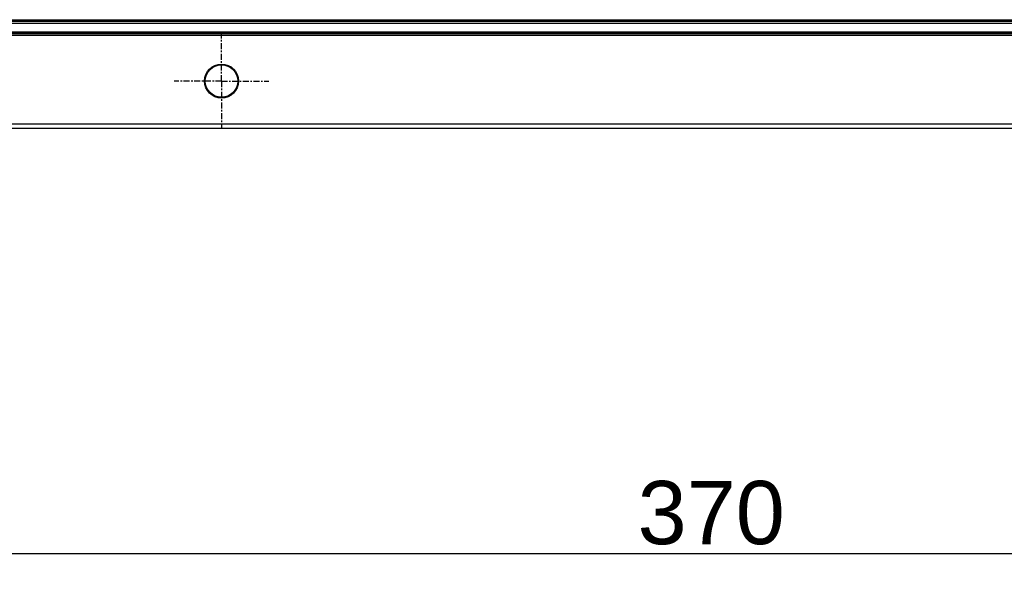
# Model space of a CAD drawing. Header units: millimetres. Extents: x 23 to 485, y 64 to 313.
# Tile 3 of 19: x 110 to 172, y 154 to 189. Entities that reach past the tile are written whole.
import ezdxf

# ---------------------------------------------------------------- set-up
doc = ezdxf.new("R2010")
doc.units = ezdxf.units.MM
doc.linetypes.add('CENTER', pattern=[0.6, 0.375, -0.075, 0.075, -0.075])
doc.layers.add('DEFAULT_1', color=3, linetype='CENTER')
doc.styles.get("Standard").update_dxf_attribs({"font": 'arial.ttf', "height": 4})
doc.dimstyles.new('ISO-25', dxfattribs={"dimtxt": 3, "dimasz": 3, "dimexe": 1, "dimexo": 1, "dimgap": 0.5, "dimtad": 1, "dimtoh": 1, "dimlfac": 2, "dimtxsty": 'Standard', "dimcen": 3, "dimclrd": 2, "dimclre": 2, "dimclrt": 2, "dimadec": 0, "dimazin": 0, "dimtfac": 1, "dimtmove": 0, "dimatfit": 3, "dimfxl": 0, "dimarcsym": 0})

# ---------------------------------------------------------------- blocks, each defined once
blk = doc.blocks.new('*D20')
at = {"color": 2, "linetype": 'Continuous', "lineweight": -2}
for p, q in [((60.081, 183.244), (60.081, 154.369)), ((245.081, 183.244), (245.081, 154.369)), ((63.081, 155.369), (242.081, 155.369))]:
    blk.add_line(p, q, dxfattribs=at)
at = {"color": 2, "linetype": 'Continuous'}
for points in [[(63.081, 155.869), (63.081, 154.869), (60.081, 155.369)], [(242.081, 155.869), (242.081, 154.869), (245.081, 155.369)]]:
    blk.add_solid(points, dxfattribs=at)
at = {"layer": 'Defpoints', "color": 0, "linetype": 'Continuous'}
for p in [(60.081, 184.244), (245.081, 184.244), (245.081, 155.369)]:
    blk.add_point(p, dxfattribs=at)
at = {"color": 2, "linetype": 'Continuous', "insert": (153.584, 159.956), "char_height": 4, "attachment_point": 2}
blk.add_mtext('370', dxfattribs=at)

msp = doc.modelspace()

# ---------------------------------------------------------------- linework, layer by layer
at = {"color": 9, "linetype": 'Continuous'}
for p, q in [((67.8513, 188.9149), (214.4805, 188.9149)), ((67.8561, 189.0246), (214.4805, 189.0246)), ((214.4805, 189.0149), (67.8561, 189.0149)), ((67.861, 189.1246), (214.5805, 189.1246)), ((66.098, 188.3615), (239.0631, 188.3615)), ((66.1884, 188.1518), (238.9727, 188.1518)), ((66.1932, 188.2615), (238.9679, 188.2615)), ((238.9679, 188.2518), (66.1932, 188.2518)), ((62.0877, 182.2589), (243.0734, 182.2589)), ((243.0659, 182.5089), (62.0952, 182.5089))]:
    msp.add_line(p, q, dxfattribs=at)
at = {"color": 7, "linetype": 'Continuous'}
for radius in [1.075, 1.027]:
    msp.add_circle((122.5805, 185.244), radius, dxfattribs=at)
at = {"layer": 'DEFAULT_1', "color": 2, "linetype": 'CENTER'}
for q in [(122.5805, 188.244), (119.5805, 185.244), (125.5806, 185.244), (122.5805, 182.2439)]:
    msp.add_line((122.5805, 185.244), q, dxfattribs=at)

# ---------------------------------------------------------------- dimensions: what is measured, and where the dimension line sits
at = {"color": 2, "linetype": 'Continuous'}
dim = msp.add_linear_dim(base=(245.0805, 155.3688), p1=(60.0805, 184.2437), p2=(245.0805, 184.2437), dimstyle='ISO-25', dxfattribs=at)
dim.commit()
dim.dimension.update_dxf_attribs({"geometry": '*D20', "text_midpoint": (153.584, 155.3688), "dimtype": 160})

doc.saveas('drawing.dxf')
